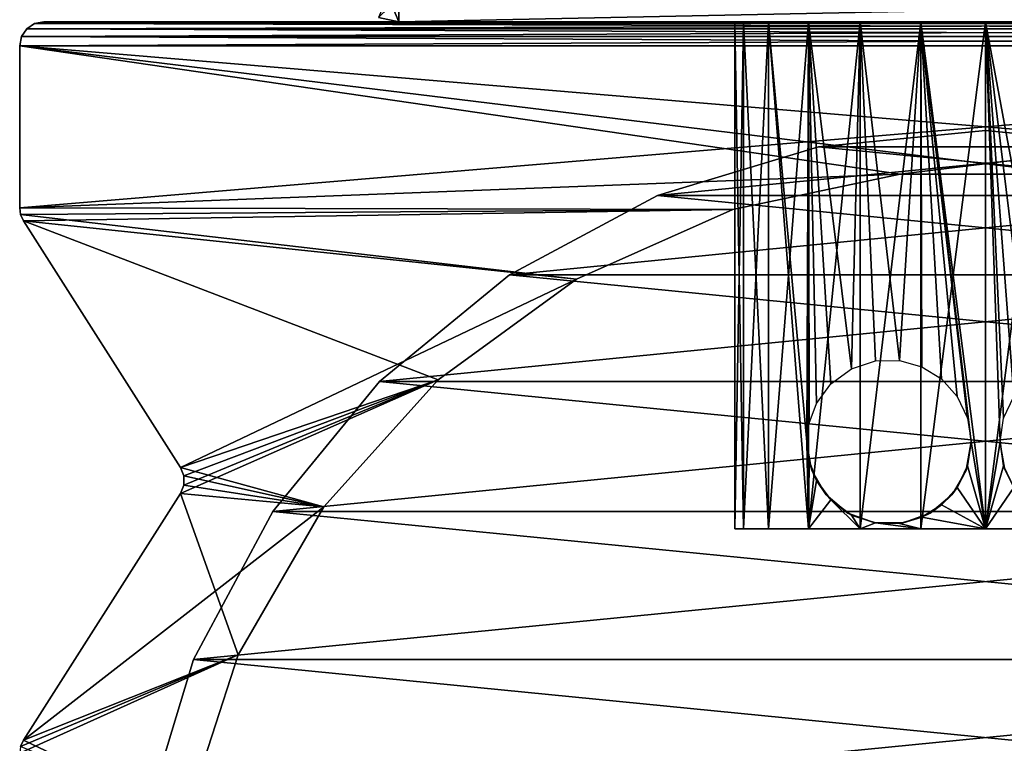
# Model space of a CAD drawing. Header units: millimetres. Extents: x -20 to 20, y 0 to 60.6.
# Tile 2 of 6: x -20 to 0.4, y 25.1 to 40. Entities that reach past the tile are written whole.
import ezdxf

# ---------------------------------------------------------------- set-up
doc = ezdxf.new("R2010")
doc.units = ezdxf.units.MM
doc.header["$LTSCALE"] = 65.185185
for name, color, linetype in [('1', 7, 'CONTINUOUS'), ('10', 7, 'CONTINUOUS'), ('11', 7, 'CONTINUOUS'), ('12', 7, 'CONTINUOUS'), ('2', 7, 'CONTINUOUS'), ('21', 7, 'CONTINUOUS'), ('27', 7, 'CONTINUOUS'), ('28', 7, 'CONTINUOUS'), ('29', 7, 'CONTINUOUS'), ('30', 7, 'CONTINUOUS'), ('31', 7, 'CONTINUOUS'), ('32', 7, 'CONTINUOUS'), ('33', 7, 'CONTINUOUS'), ('34', 7, 'CONTINUOUS'), ('35', 7, 'CONTINUOUS'), ('51', 7, 'CONTINUOUS'), ('63', 7, 'CONTINUOUS'), ('64', 7, 'CONTINUOUS'), ('80', 7, 'CONTINUOUS'), ('9', 7, 'CONTINUOUS')]:
    doc.layers.add(name, color=color, linetype=linetype)

msp = doc.modelspace()

# ---------------------------------------------------------------- linework, layer by layer
at = {"layer": '1', "color": 250, "linetype": 'Continuous', "true_color": 0x1c1c1c}
for points in [[(-19.854, 39.854), (-19.691, 39.962), (19.854, 39.854), (-19.854, 39.854)], [(-19.691, 39.962), (-19.5, 40), (19.691, 39.962), (-19.691, 39.962)], [(19.854, 39.854), (-19.691, 39.962), (19.691, 39.962), (19.854, 39.854)], [(-19.5, 40), (19.5, 40), (19.691, 39.962), (-19.5, 40)], [(-19.962, 39.691), (-19.854, 39.854), (19.962, 39.691), (-19.962, 39.691)], [(19.962, 39.691), (-19.854, 39.854), (19.854, 39.854), (19.962, 39.691)], [(-20, 39.5), (-19.962, 39.691), (20, 39.5), (-20, 39.5)], [(20, 39.5), (-19.962, 39.691), (19.962, 39.691), (20, 39.5)], [(-20, 36.146), (-20, 39.5), (-1.77, 36.845), (-20, 36.146)], [(20, 36.146), (-20, 39.5), (20, 39.5), (20, 36.146)], [(-1.77, 36.845), (-20, 39.5), (1.77, 36.845), (-1.77, 36.845)], [(-20, 39.5), (20, 36.146), (1.77, 36.845), (-20, 39.5)], [(-5.234, 36.109), (-20, 36.146), (-1.77, 36.845), (-5.234, 36.109)], [(-19.98, 36.006), (-20, 36.146), (-5.234, 36.109), (-19.98, 36.006)], [(-8.469, 34.669), (-19.98, 36.006), (-5.234, 36.109), (-8.469, 34.669)], [(-19.922, 35.877), (-19.98, 36.006), (-8.469, 34.669), (-19.922, 35.877)], [(-11.334, 32.587), (-19.922, 35.877), (-8.469, 34.669), (-11.334, 32.587)], [(-16.668, 30.77), (-19.922, 35.877), (-11.334, 32.587), (-16.668, 30.77)], [(-13.703, 29.956), (-16.668, 30.77), (-11.334, 32.587), (-13.703, 29.956)], [(-16.599, 30.595), (-16.668, 30.77), (-13.703, 29.956), (-16.599, 30.595)], [(-16.599, 30.407), (-16.599, 30.595), (-13.703, 29.956), (-16.599, 30.407)], [(-16.668, 30.232), (-16.599, 30.407), (-13.703, 29.956), (-16.668, 30.232)], [(-19.922, 25.125), (-16.668, 30.232), (-15.474, 26.889), (-19.922, 25.125)], [(-15.474, 26.889), (-16.668, 30.232), (-13.703, 29.956), (-15.474, 26.889)], [(-16.568, 23.522), (-19.922, 25.125), (-15.474, 26.889), (-16.568, 23.522)], [(-19.98, 24.996), (-19.922, 25.125), (-16.568, 23.522), (-19.98, 24.996)]]:
    msp.add_3dface(points, dxfattribs=at)
at = {"layer": '10', "color": 250, "linetype": 'Continuous', "true_color": 0x1c1c1c}
for points in [[(-20, 39.5), (-20, 36.146), (-20, 36.146, 768), (-20, 39.5)], [(-20, 39.5), (-20, 36.146, 768), (-20, 39.5, 768), (-20, 39.5)]]:
    msp.add_3dface(points, dxfattribs=at)
at = {"layer": '11', "color": 250, "linetype": 'Continuous', "true_color": 0x1c1c1c}
for points in [[(-19.922, 35.877), (-16.668, 30.77), (-16.668, 30.77, 768), (-19.922, 35.877)], [(-19.922, 35.877), (-16.668, 30.77, 768), (-19.922, 35.877, 768), (-19.922, 35.877)]]:
    msp.add_3dface(points, dxfattribs=at)
at = {"layer": '12', "color": 250, "linetype": 'Continuous', "true_color": 0x1c1c1c}
for points in [[(-16.668, 30.232), (-19.922, 25.125), (-19.922, 25.125, 768), (-16.668, 30.232)], [(-16.668, 30.232), (-19.922, 25.125, 768), (-16.668, 30.232, 768), (-16.668, 30.232)]]:
    msp.add_3dface(points, dxfattribs=at)
at = {"layer": '2', "color": 250, "linetype": 'Continuous', "true_color": 0x1c1c1c}
for points in [[(-19.691, 39.962, 768), (-19.854, 39.854, 768), (19.691, 39.962, 768), (-19.691, 39.962, 768)], [(19.691, 39.962, 768), (-19.854, 39.854, 768), (19.854, 39.854, 768), (19.691, 39.962, 768)], [(19.5, 40, 768), (-19.691, 39.962, 768), (19.691, 39.962, 768), (19.5, 40, 768)], [(-19.5, 40, 768), (-19.691, 39.962, 768), (19.5, 40, 768), (-19.5, 40, 768)], [(-19.854, 39.854, 768), (-19.962, 39.691, 768), (19.854, 39.854, 768), (-19.854, 39.854, 768)], [(19.854, 39.854, 768), (-19.962, 39.691, 768), (19.962, 39.691, 768), (19.854, 39.854, 768)], [(-20, 39.5, 768), (20, 39.5, 768), (19.962, 39.691, 768), (-20, 39.5, 768)], [(-19.962, 39.691, 768), (-20, 39.5, 768), (19.962, 39.691, 768), (-19.962, 39.691, 768)], [(-20, 36.146, 768), (20, 39.5, 768), (-20, 39.5, 768), (-20, 36.146, 768)], [(20, 39.5, 768), (-20, 36.146, 768), (-1.77, 36.845, 768), (20, 39.5, 768)], [(1.77, 36.845, 768), (20, 39.5, 768), (-1.77, 36.845, 768), (1.77, 36.845, 768)], [(-1.77, 36.845, 768), (-20, 36.146, 768), (-5.234, 36.109, 768), (-1.77, 36.845, 768)], [(-20, 36.146, 768), (-19.98, 36.006, 768), (-5.234, 36.109, 768), (-20, 36.146, 768)], [(-19.98, 36.006, 768), (-19.922, 35.877, 768), (-5.234, 36.109, 768), (-19.98, 36.006, 768)], [(-5.234, 36.109, 768), (-19.922, 35.877, 768), (-8.469, 34.669, 768), (-5.234, 36.109, 768)], [(-19.922, 35.877, 768), (-16.668, 30.77, 768), (-8.469, 34.669, 768), (-19.922, 35.877, 768)], [(-8.469, 34.669, 768), (-16.668, 30.77, 768), (-11.334, 32.587, 768), (-8.469, 34.669, 768)], [(-16.668, 30.77, 768), (-16.599, 30.595, 768), (-11.334, 32.587, 768), (-16.668, 30.77, 768)], [(-16.599, 30.407, 768), (-16.668, 30.232, 768), (-11.334, 32.587, 768), (-16.599, 30.407, 768)], [(-11.334, 32.587, 768), (-16.668, 30.232, 768), (-13.703, 29.956, 768), (-11.334, 32.587, 768)], [(-16.599, 30.595, 768), (-16.599, 30.407, 768), (-11.334, 32.587, 768), (-16.599, 30.595, 768)], [(-16.668, 30.232, 768), (-19.922, 25.125, 768), (-13.703, 29.956, 768), (-16.668, 30.232, 768)], [(-13.703, 29.956, 768), (-19.922, 25.125, 768), (-15.474, 26.889, 768), (-13.703, 29.956, 768)], [(-19.98, 24.996, 768), (-20, 24.856, 768), (-15.474, 26.889, 768), (-19.98, 24.996, 768)], [(-15.474, 26.889, 768), (-20, 24.856, 768), (-16.568, 23.522, 768), (-15.474, 26.889, 768)], [(-19.922, 25.125, 768), (-19.98, 24.996, 768), (-15.474, 26.889, 768), (-19.922, 25.125, 768)]]:
    msp.add_3dface(points, dxfattribs=at)
at = {"layer": '21', "color": 250, "linetype": 'Continuous', "true_color": 0x1c1c1c}
for points in [[(-19.691, 39.962), (-19.854, 39.854), (-19.691, 39.962, 768), (-19.691, 39.962)], [(-19.854, 39.854), (-19.854, 39.854, 768), (-19.691, 39.962, 768), (-19.854, 39.854)], [(-19.5, 40), (-19.691, 39.962), (-19.5, 40, 768), (-19.5, 40)], [(-19.691, 39.962), (-19.691, 39.962, 768), (-19.5, 40, 768), (-19.691, 39.962)], [(-19.962, 39.691), (-19.962, 39.691, 768), (-19.854, 39.854, 768), (-19.962, 39.691)], [(-19.854, 39.854), (-19.962, 39.691), (-19.854, 39.854, 768), (-19.854, 39.854)], [(-19.962, 39.691), (-20, 39.5), (-19.962, 39.691, 768), (-19.962, 39.691)], [(-20, 39.5), (-20, 39.5, 768), (-19.962, 39.691, 768), (-20, 39.5)]]:
    msp.add_3dface(points, dxfattribs=at)
at = {"layer": '27', "color": 250, "linetype": 'Continuous', "true_color": 0x1c1c1c}
for points in [[(-5.013, 29.5, 33.657), (-5.19, 29.5, 35), (-5.013, 29.5, 36.343), (-5.013, 29.5, 33.657)], [(-4.495, 29.5, 32.405), (-5.013, 29.5, 33.657), (-4.495, 29.5, 37.595), (-4.495, 29.5, 32.405)], [(-4.495, 29.5, 37.595), (-5.013, 29.5, 33.657), (-5.013, 29.5, 36.343), (-4.495, 29.5, 37.595)], [(-3.67, 29.5, 31.33), (-4.495, 29.5, 32.405), (-3.67, 29.5, 38.67), (-3.67, 29.5, 31.33)], [(-3.67, 29.5, 38.67), (-4.495, 29.5, 32.405), (-4.495, 29.5, 37.595), (-3.67, 29.5, 38.67)], [(-2.595, 29.5, 30.505), (-3.67, 29.5, 31.33), (-2.595, 29.5, 39.495), (-2.595, 29.5, 30.505)], [(-2.595, 29.5, 39.495), (-3.67, 29.5, 31.33), (-3.67, 29.5, 38.67), (-2.595, 29.5, 39.495)], [(-1.343, 29.5, 29.987), (-2.595, 29.5, 30.505), (-1.343, 29.5, 40.013), (-1.343, 29.5, 29.987)], [(-1.343, 29.5, 40.013), (-2.595, 29.5, 30.505), (-2.595, 29.5, 39.495), (-1.343, 29.5, 40.013)], [(0, 29.5, 29.81), (-1.343, 29.5, 29.987), (0, 29.5, 40.19), (0, 29.5, 29.81)], [(0, 29.5, 40.19), (-1.343, 29.5, 29.987), (-1.343, 29.5, 40.013), (0, 29.5, 40.19)], [(1.343, 29.5, 29.987), (0, 29.5, 29.81), (1.343, 29.5, 40.013), (1.343, 29.5, 29.987)], [(1.343, 29.5, 40.013), (0, 29.5, 29.81), (0, 29.5, 40.19), (1.343, 29.5, 40.013)]]:
    msp.add_3dface(points, dxfattribs=at)
at = {"layer": '28', "color": 250, "linetype": 'Continuous', "true_color": 0x1c1c1c}
for points in [[(-5.19, 40, 35), (-5.013, 40, 36.343), (-5.19, 29.5, 35), (-5.19, 40, 35)], [(-5.19, 29.5, 35), (-5.013, 40, 36.343), (-5.013, 29.5, 36.343), (-5.19, 29.5, 35)], [(-4.495, 40, 37.595), (-4.495, 29.5, 37.595), (-5.013, 29.5, 36.343), (-4.495, 40, 37.595)], [(-5.013, 40, 36.343), (-4.495, 40, 37.595), (-5.013, 29.5, 36.343), (-5.013, 40, 36.343)], [(-3.67, 40, 38.67), (-3.67, 29.5, 38.67), (-4.495, 29.5, 37.595), (-3.67, 40, 38.67)], [(-4.495, 40, 37.595), (-3.67, 40, 38.67), (-4.495, 29.5, 37.595), (-4.495, 40, 37.595)], [(-3.67, 40, 38.67), (-2.595, 40, 39.495), (-3.67, 29.5, 38.67), (-3.67, 40, 38.67)], [(-2.595, 40, 39.495), (-2.595, 29.5, 39.495), (-3.67, 29.5, 38.67), (-2.595, 40, 39.495)], [(-1.343, 40, 40.013), (-1.343, 29.5, 40.013), (-2.595, 29.5, 39.495), (-1.343, 40, 40.013)], [(-2.595, 40, 39.495), (-1.343, 40, 40.013), (-2.595, 29.5, 39.495), (-2.595, 40, 39.495)], [(0, 40, 40.19), (0, 29.5, 40.19), (-1.343, 29.5, 40.013), (0, 40, 40.19)], [(-1.343, 40, 40.013), (0, 40, 40.19), (-1.343, 29.5, 40.013), (-1.343, 40, 40.013)], [(0, 40, 40.19), (1.343, 40, 40.013), (0, 29.5, 40.19), (0, 40, 40.19)], [(1.343, 40, 40.013), (1.343, 29.5, 40.013), (0, 29.5, 40.19), (1.343, 40, 40.013)]]:
    msp.add_3dface(points, dxfattribs=at)
at = {"layer": '29', "color": 250, "linetype": 'Continuous', "true_color": 0x1c1c1c}
for points in [[(-5.19, 40, 35), (-5.19, 29.5, 35), (-5.013, 29.5, 33.657), (-5.19, 40, 35)], [(-5.013, 40, 33.657), (-5.19, 40, 35), (-5.013, 29.5, 33.657), (-5.013, 40, 33.657)], [(-4.495, 40, 32.405), (-5.013, 40, 33.657), (-4.495, 29.5, 32.405), (-4.495, 40, 32.405)], [(-5.013, 40, 33.657), (-5.013, 29.5, 33.657), (-4.495, 29.5, 32.405), (-5.013, 40, 33.657)], [(-4.495, 40, 32.405), (-4.495, 29.5, 32.405), (-3.67, 29.5, 31.33), (-4.495, 40, 32.405)], [(-4.495, 40, 32.405), (-3.67, 29.5, 31.33), (-3.7, 31.3, 31.36), (-4.495, 40, 32.405)], [(-3.67, 40, 31.33), (-4.495, 40, 32.405), (-3.7, 31.3, 31.36), (-3.67, 40, 31.33)], [(-3.654, 31.691, 31.315), (-3.67, 40, 31.33), (-3.7, 31.3, 31.36), (-3.654, 31.691, 31.315)], [(-2.595, 40, 30.505), (-3.67, 40, 31.33), (-2.774, 32.813, 30.614), (-2.595, 40, 30.505)], [(-3.501, 32.098, 31.169), (-3.67, 40, 31.33), (-3.654, 31.691, 31.315), (-3.501, 32.098, 31.169)], [(-3.204, 32.5, 30.917), (-3.67, 40, 31.33), (-3.501, 32.098, 31.169), (-3.204, 32.5, 30.917)], [(-2.774, 32.813, 30.614), (-3.67, 40, 31.33), (-3.204, 32.5, 30.917), (-2.774, 32.813, 30.614)], [(-2.281, 32.977, 30.338), (-2.595, 40, 30.505), (-2.774, 32.813, 30.614), (-2.281, 32.977, 30.338)], [(-1.343, 40, 29.987), (-2.595, 40, 30.505), (-1.785, 32.986, 30.127), (-1.343, 40, 29.987)], [(-1.785, 32.986, 30.127), (-2.595, 40, 30.505), (-2.281, 32.977, 30.338), (-1.785, 32.986, 30.127)], [(-1.321, 32.858, 29.981), (-1.343, 40, 29.987), (-1.785, 32.986, 30.127), (-1.321, 32.858, 29.981)], [(-0.911, 32.605, 29.891), (-1.343, 40, 29.987), (-1.321, 32.858, 29.981), (-0.911, 32.605, 29.891)], [(-0.585, 32.241, 29.843), (-1.343, 40, 29.987), (-0.911, 32.605, 29.891), (-0.585, 32.241, 29.843)], [(-0.373, 31.793, 29.823), (-1.343, 40, 29.987), (-0.585, 32.241, 29.843), (-0.373, 31.793, 29.823)], [(-0.3, 31.3, 29.819), (-1.343, 40, 29.987), (-0.373, 31.793, 29.823), (-0.3, 31.3, 29.819)], [(0, 29.5, 29.81), (-1.343, 40, 29.987), (-0.3, 31.3, 29.819), (0, 29.5, 29.81)], [(0, 40, 29.81), (-1.343, 40, 29.987), (0, 29.5, 29.81), (0, 40, 29.81)], [(0.373, 31.793, 29.823), (0, 40, 29.81), (0.3, 31.3, 29.819), (0.373, 31.793, 29.823)], [(0.585, 32.242, 29.843), (0, 40, 29.81), (0.373, 31.793, 29.823), (0.585, 32.242, 29.843)], [(0.911, 32.605, 29.891), (0, 40, 29.81), (0.585, 32.242, 29.843), (0.911, 32.605, 29.891)], [(1.321, 32.858, 29.981), (0, 40, 29.81), (0.911, 32.605, 29.891), (1.321, 32.858, 29.981)], [(0, 40, 29.81), (0, 29.5, 29.81), (0.3, 31.3, 29.819), (0, 40, 29.81)], [(1.343, 40, 29.987), (0, 40, 29.81), (1.321, 32.858, 29.981), (1.343, 40, 29.987)], [(-3.7, 31.3, 31.36), (-3.67, 29.5, 31.33), (-3.654, 30.909, 31.315), (-3.7, 31.3, 31.36)], [(0, 29.5, 29.81), (-0.3, 31.3, 29.819), (-0.373, 30.807, 29.823), (0, 29.5, 29.81)], [(0.3, 31.3, 29.819), (0, 29.5, 29.81), (0.373, 30.807, 29.823), (0.3, 31.3, 29.819)], [(-3.654, 30.909, 31.315), (-3.67, 29.5, 31.33), (-3.501, 30.502, 31.169), (-3.654, 30.909, 31.315)], [(-0.585, 30.358, 29.843), (0, 29.5, 29.81), (-0.373, 30.807, 29.823), (-0.585, 30.358, 29.843)], [(0.373, 30.807, 29.823), (0, 29.5, 29.81), (0.585, 30.358, 29.843), (0.373, 30.807, 29.823)], [(-3.501, 30.502, 31.169), (-3.67, 29.5, 31.33), (-3.204, 30.1, 30.917), (-3.501, 30.502, 31.169)], [(-0.911, 29.995, 29.891), (0, 29.5, 29.81), (-0.585, 30.358, 29.843), (-0.911, 29.995, 29.891)], [(0, 29.5, 29.81), (1.343, 29.5, 29.987), (0.585, 30.358, 29.843), (0, 29.5, 29.81)], [(-3.67, 29.5, 31.33), (-2.595, 29.5, 30.505), (-3.204, 30.1, 30.917), (-3.67, 29.5, 31.33)], [(-3.204, 30.1, 30.917), (-2.595, 29.5, 30.505), (-2.774, 29.787, 30.614), (-3.204, 30.1, 30.917)], [(-1.321, 29.742, 29.981), (0, 29.5, 29.81), (-0.911, 29.995, 29.891), (-1.321, 29.742, 29.981)], [(-2.774, 29.787, 30.614), (-2.595, 29.5, 30.505), (-2.281, 29.623, 30.338), (-2.774, 29.787, 30.614)], [(-2.595, 29.5, 30.505), (-1.343, 29.5, 29.987), (-2.281, 29.623, 30.338), (-2.595, 29.5, 30.505)], [(-2.281, 29.623, 30.338), (-1.343, 29.5, 29.987), (-1.785, 29.614, 30.127), (-2.281, 29.623, 30.338)], [(-1.785, 29.614, 30.127), (-1.343, 29.5, 29.987), (-1.321, 29.742, 29.981), (-1.785, 29.614, 30.127)], [(-1.343, 29.5, 29.987), (0, 29.5, 29.81), (-1.321, 29.742, 29.981), (-1.343, 29.5, 29.987)]]:
    msp.add_3dface(points, dxfattribs=at)
at = {"layer": '30', "color": 250, "linetype": 'Continuous', "true_color": 0x1c1c1c}
for points in [[(-3.7, 31.3, 31.36), (-3.654, 30.909, 31.315), (-3.7, 31.3, 22), (-3.7, 31.3, 31.36)], [(-3.7, 31.3, 22), (-3.654, 30.909, 31.315), (-3.597, 30.719, 22), (-3.7, 31.3, 22)], [(-0.373, 30.807, 29.823), (-0.3, 31.3, 29.819), (-0.403, 30.719, 22), (-0.373, 30.807, 29.823)], [(-0.403, 30.719, 22), (-0.3, 31.3, 29.819), (-0.3, 31.3, 22), (-0.403, 30.719, 22)], [(-3.654, 30.909, 31.315), (-3.501, 30.502, 31.169), (-3.597, 30.719, 22), (-3.654, 30.909, 31.315)], [(-0.585, 30.358, 29.843), (-0.373, 30.807, 29.823), (-0.403, 30.719, 22), (-0.585, 30.358, 29.843)], [(-3.597, 30.719, 22), (-3.501, 30.502, 31.169), (-3.302, 30.207, 22), (-3.597, 30.719, 22)], [(-0.698, 30.207, 22), (-0.585, 30.358, 29.843), (-0.403, 30.719, 22), (-0.698, 30.207, 22)], [(-3.501, 30.502, 31.169), (-3.204, 30.1, 30.917), (-3.302, 30.207, 22), (-3.501, 30.502, 31.169)], [(-3.302, 30.207, 22), (-3.204, 30.1, 30.917), (-2.85, 29.828, 22), (-3.302, 30.207, 22)], [(-1.15, 29.828, 22), (-0.911, 29.995, 29.891), (-0.698, 30.207, 22), (-1.15, 29.828, 22)], [(-0.911, 29.995, 29.891), (-0.585, 30.358, 29.843), (-0.698, 30.207, 22), (-0.911, 29.995, 29.891)], [(-3.204, 30.1, 30.917), (-2.774, 29.787, 30.614), (-2.85, 29.828, 22), (-3.204, 30.1, 30.917)], [(-1.321, 29.742, 29.981), (-0.911, 29.995, 29.891), (-1.15, 29.828, 22), (-1.321, 29.742, 29.981)], [(-2.85, 29.828, 22), (-2.774, 29.787, 30.614), (-2.295, 29.626, 22), (-2.85, 29.828, 22)], [(-2.774, 29.787, 30.614), (-2.281, 29.623, 30.338), (-2.295, 29.626, 22), (-2.774, 29.787, 30.614)], [(-1.705, 29.626, 22), (-1.321, 29.742, 29.981), (-1.15, 29.828, 22), (-1.705, 29.626, 22)], [(-2.281, 29.623, 30.338), (-1.785, 29.614, 30.127), (-2.295, 29.626, 22), (-2.281, 29.623, 30.338)], [(-2.295, 29.626, 22), (-1.785, 29.614, 30.127), (-1.705, 29.626, 22), (-2.295, 29.626, 22)], [(-1.785, 29.614, 30.127), (-1.321, 29.742, 29.981), (-1.705, 29.626, 22), (-1.785, 29.614, 30.127)]]:
    msp.add_3dface(points, dxfattribs=at)
at = {"layer": '31', "color": 250, "linetype": 'Continuous', "true_color": 0x1c1c1c}
for points in [[(0.3, 31.3, 29.819), (0.373, 30.807, 29.823), (0.3, 31.3, 22), (0.3, 31.3, 29.819)], [(0.3, 31.3, 22), (0.373, 30.807, 29.823), (0.403, 30.719, 22), (0.3, 31.3, 22)], [(0.373, 30.807, 29.823), (0.585, 30.358, 29.843), (0.403, 30.719, 22), (0.373, 30.807, 29.823)]]:
    msp.add_3dface(points, dxfattribs=at)
at = {"layer": '32', "color": 3, "linetype": 'Continuous'}
for points in [[(0, 37.75, 768), (-3.463, 37.409, 768), (3.463, 37.409, 768), (0, 37.75, 768)], [(-3.463, 37.409, 768), (-6.793, 36.399, 768), (3.463, 37.409, 768), (-3.463, 37.409, 768)], [(3.463, 37.409, 768), (-6.793, 36.399, 768), (6.793, 36.399, 768), (3.463, 37.409, 768)], [(6.793, 36.399, 768), (-9.861, 34.759, 768), (9.861, 34.759, 768), (6.793, 36.399, 768)], [(-6.793, 36.399, 768), (-9.861, 34.759, 768), (6.793, 36.399, 768), (-6.793, 36.399, 768)], [(9.861, 34.759, 768), (-12.551, 32.551, 768), (12.551, 32.551, 768), (9.861, 34.759, 768)], [(-9.861, 34.759, 768), (-12.551, 32.551, 768), (9.861, 34.759, 768), (-9.861, 34.759, 768)], [(12.551, 32.551, 768), (-14.759, 29.861, 768), (14.759, 29.861, 768), (12.551, 32.551, 768)], [(-12.551, 32.551, 768), (-14.759, 29.861, 768), (12.551, 32.551, 768), (-12.551, 32.551, 768)], [(14.759, 29.861, 768), (-16.399, 26.793, 768), (16.399, 26.793, 768), (14.759, 29.861, 768)], [(-14.759, 29.861, 768), (-16.399, 26.793, 768), (14.759, 29.861, 768), (-14.759, 29.861, 768)], [(16.399, 26.793, 768), (-17.409, 23.463, 768), (17.409, 23.463, 768), (16.399, 26.793, 768)], [(-16.399, 26.793, 768), (-17.409, 23.463, 768), (16.399, 26.793, 768), (-16.399, 26.793, 768)]]:
    msp.add_3dface(points, dxfattribs=at)
at = {"layer": '33', "color": 3, "linetype": 'Continuous'}
for points in [[(0, 37.75), (3.463, 37.409), (-3.463, 37.409), (0, 37.75)], [(-3.463, 37.409), (6.793, 36.399), (-6.793, 36.399), (-3.463, 37.409)], [(3.463, 37.409), (6.793, 36.399), (-3.463, 37.409), (3.463, 37.409)], [(-6.793, 36.399), (9.861, 34.759), (-9.861, 34.759), (-6.793, 36.399)], [(6.793, 36.399), (9.861, 34.759), (-6.793, 36.399), (6.793, 36.399)], [(-9.861, 34.759), (12.551, 32.551), (-12.551, 32.551), (-9.861, 34.759)], [(9.861, 34.759), (12.551, 32.551), (-9.861, 34.759), (9.861, 34.759)], [(-12.551, 32.551), (14.759, 29.861), (-14.759, 29.861), (-12.551, 32.551)], [(12.551, 32.551), (14.759, 29.861), (-12.551, 32.551), (12.551, 32.551)], [(-14.759, 29.861), (16.399, 26.793), (-16.399, 26.793), (-14.759, 29.861)], [(14.759, 29.861), (16.399, 26.793), (-14.759, 29.861), (14.759, 29.861)], [(-16.399, 26.793), (17.409, 23.463), (-17.409, 23.463), (-16.399, 26.793)], [(16.399, 26.793), (17.409, 23.463), (-16.399, 26.793), (16.399, 26.793)]]:
    msp.add_3dface(points, dxfattribs=at)
at = {"layer": '34', "color": 7, "linetype": 'Continuous', "true_color": 0xf5f5f5}
for points in [[(-12.571, 40.084, 688), (-12.15, 40.5, 688), (-12.15, 40, 688), (-12.571, 40.084, 688)], [(-12.15, 40, 688), (12.15, 40.5, 688), (12.15, 40, 688), (-12.15, 40, 688)], [(-12.15, 40.5, 688), (12.15, 40.5, 688), (-12.15, 40, 688), (-12.15, 40.5, 688)]]:
    msp.add_3dface(points, dxfattribs=at)
at = {"layer": '35', "color": 7, "linetype": 'Continuous', "true_color": 0xf5f5f5}
for points in [[(-12.15, 40, 718), (-12.38, 40.546, 718), (-12.571, 40.084, 718), (-12.15, 40, 718)], [(-12.15, 40.5, 718), (-12.38, 40.546, 718), (-12.15, 40, 718), (-12.15, 40.5, 718)], [(12.15, 40, 718), (-12.15, 40.5, 718), (-12.15, 40, 718), (12.15, 40, 718)], [(12.15, 40.5, 718), (-12.15, 40.5, 718), (12.15, 40, 718), (12.15, 40.5, 718)]]:
    msp.add_3dface(points, dxfattribs=at)
at = {"layer": '51', "color": 7, "linetype": 'Continuous', "true_color": 0xf5f5f5}
for points in [[(-12.571, 40.084, 688), (-12.15, 40, 688), (-12.571, 40.084, 718), (-12.571, 40.084, 688)], [(-12.15, 40, 688), (-12.15, 40, 718), (-12.571, 40.084, 718), (-12.15, 40, 688)]]:
    msp.add_3dface(points, dxfattribs=at)
at = {"layer": '63', "color": 7, "linetype": 'Continuous', "true_color": 0xe0f2ff}
for points in [[(-12.571, 40.084, 50), (-12.15, 40.5, 50), (-12.15, 40, 50), (-12.571, 40.084, 50)], [(-12.15, 40, 50), (12.15, 40.5, 50), (12.15, 40, 50), (-12.15, 40, 50)], [(-12.15, 40.5, 50), (12.15, 40.5, 50), (-12.15, 40, 50), (-12.15, 40.5, 50)]]:
    msp.add_3dface(points, dxfattribs=at)
at = {"layer": '64', "color": 7, "linetype": 'Continuous', "true_color": 0xe0f2ff}
for points in [[(-12.15, 40, 80), (-12.38, 40.546, 80), (-12.571, 40.084, 80), (-12.15, 40, 80)], [(-12.15, 40.5, 80), (-12.38, 40.546, 80), (-12.15, 40, 80), (-12.15, 40.5, 80)], [(12.15, 40.5, 80), (-12.15, 40.5, 80), (12.15, 40, 80), (12.15, 40.5, 80)], [(12.15, 40, 80), (-12.15, 40.5, 80), (-12.15, 40, 80), (12.15, 40, 80)]]:
    msp.add_3dface(points, dxfattribs=at)
at = {"layer": '80', "color": 7, "linetype": 'Continuous', "true_color": 0xe0f2ff}
for points in [[(-12.571, 40.084, 50), (-12.15, 40, 50), (-12.571, 40.084, 80), (-12.571, 40.084, 50)], [(-12.15, 40, 50), (-12.15, 40, 80), (-12.571, 40.084, 80), (-12.15, 40, 50)]]:
    msp.add_3dface(points, dxfattribs=at)
at = {"layer": '9', "color": 250, "linetype": 'Continuous', "true_color": 0x1c1c1c}
for points in [[(-8.5, 40, 65.95), (-19.5, 40, 768), (8.5, 40, 65.95), (-8.5, 40, 65.95)], [(-8.864, 40, 65.878), (-19.5, 40, 768), (-8.5, 40, 65.95), (-8.864, 40, 65.878)], [(-9.172, 40, 65.672), (-19.5, 40, 768), (-8.864, 40, 65.878), (-9.172, 40, 65.672)], [(-9.378, 40, 65.364), (-19.5, 40, 768), (-9.172, 40, 65.672), (-9.378, 40, 65.364)], [(-9.45, 40, 65), (-19.5, 40, 768), (-9.378, 40, 65.364), (-9.45, 40, 65)], [(9.172, 40, 703.672), (-19.5, 40, 768), (9.378, 40, 703.364), (9.172, 40, 703.672)], [(8.864, 40, 703.878), (-19.5, 40, 768), (9.172, 40, 703.672), (8.864, 40, 703.878)], [(8.5, 40, 703.95), (-19.5, 40, 768), (8.864, 40, 703.878), (8.5, 40, 703.95)], [(-8.5, 40, 703.95), (-19.5, 40, 768), (8.5, 40, 703.95), (-8.5, 40, 703.95)], [(-8.864, 40, 703.878), (-19.5, 40, 768), (-8.5, 40, 703.95), (-8.864, 40, 703.878)], [(-9.172, 40, 703.672), (-19.5, 40, 768), (-8.864, 40, 703.878), (-9.172, 40, 703.672)], [(-9.378, 40, 703.364), (-19.5, 40, 768), (-9.172, 40, 703.672), (-9.378, 40, 703.364)], [(-19.5, 40, 768), (-9.45, 40, 703), (8.5, 40, 65.95), (-19.5, 40, 768)], [(-9.45, 40, 703), (-19.5, 40, 768), (-9.378, 40, 703.364), (-9.45, 40, 703)], [(-19.5, 40, 768), (19.5, 40, 768), (9.378, 40, 703.364), (-19.5, 40, 768)], [(19.5, 40), (-19.5, 40), (-4.495, 40, 32.405), (19.5, 40)], [(-19.5, 40), (-19.5, 40, 768), (-9.45, 40, 65), (-19.5, 40)], [(-4.495, 40, 32.405), (-19.5, 40), (-5.013, 40, 33.657), (-4.495, 40, 32.405)], [(-5.013, 40, 33.657), (-19.5, 40), (-9.45, 40, 65), (-5.013, 40, 33.657)], [(-9.45, 40, 703), (-9.378, 40, 702.636), (8.5, 40, 65.95), (-9.45, 40, 703)], [(-5.19, 40, 35), (-5.013, 40, 33.657), (-9.45, 40, 65), (-5.19, 40, 35)], [(-5.013, 40, 36.343), (-5.19, 40, 35), (-9.45, 40, 65), (-5.013, 40, 36.343)], [(-9.378, 40, 64.636), (-4.495, 40, 37.595), (-9.45, 40, 65), (-9.378, 40, 64.636)], [(-4.495, 40, 37.595), (-5.013, 40, 36.343), (-9.45, 40, 65), (-4.495, 40, 37.595)], [(-9.378, 40, 702.636), (-9.172, 40, 702.328), (8.5, 40, 65.95), (-9.378, 40, 702.636)], [(-9.172, 40, 64.328), (0, 40, 40.19), (-9.378, 40, 64.636), (-9.172, 40, 64.328)], [(0, 40, 40.19), (-1.343, 40, 40.013), (-9.378, 40, 64.636), (0, 40, 40.19)], [(-1.343, 40, 40.013), (-2.595, 40, 39.495), (-9.378, 40, 64.636), (-1.343, 40, 40.013)], [(-2.595, 40, 39.495), (-3.67, 40, 38.67), (-9.378, 40, 64.636), (-2.595, 40, 39.495)], [(-3.67, 40, 38.67), (-4.495, 40, 37.595), (-9.378, 40, 64.636), (-3.67, 40, 38.67)], [(-9.172, 40, 702.328), (-8.864, 40, 702.122), (8.5, 40, 65.95), (-9.172, 40, 702.328)], [(-8.864, 40, 64.122), (0, 40, 40.19), (-9.172, 40, 64.328), (-8.864, 40, 64.122)], [(-8.864, 40, 702.122), (-8.5, 40, 702.05), (8.5, 40, 65.95), (-8.864, 40, 702.122)], [(-8.5, 40, 64.05), (0, 40, 40.19), (-8.864, 40, 64.122), (-8.5, 40, 64.05)], [(-8.136, 40, 703.878), (-8.5, 40, 703.95), (8.136, 40, 703.878), (-8.136, 40, 703.878)], [(8.136, 40, 703.878), (-8.5, 40, 703.95), (8.5, 40, 703.95), (8.136, 40, 703.878)], [(9.378, 40, 65.364), (-8.5, 40, 702.05), (9.45, 40, 65), (9.378, 40, 65.364)], [(9.172, 40, 65.672), (-8.5, 40, 702.05), (9.378, 40, 65.364), (9.172, 40, 65.672)], [(8.136, 40, 65.878), (-8.5, 40, 65.95), (8.5, 40, 65.95), (8.136, 40, 65.878)], [(-8.136, 40, 65.878), (-8.5, 40, 65.95), (8.136, 40, 65.878), (-8.136, 40, 65.878)], [(-8.5, 40, 64.05), (-8.136, 40, 64.122), (8.5, 40, 64.05), (-8.5, 40, 64.05)], [(8.864, 40, 65.878), (-8.5, 40, 702.05), (9.172, 40, 65.672), (8.864, 40, 65.878)], [(8.5, 40, 65.95), (-8.5, 40, 702.05), (8.864, 40, 65.878), (8.5, 40, 65.95)], [(-8.5, 40, 702.05), (-8.136, 40, 702.122), (8.5, 40, 702.05), (-8.5, 40, 702.05)], [(4.495, 40, 37.595), (-8.5, 40, 64.05), (8.5, 40, 64.05), (4.495, 40, 37.595)], [(4.495, 40, 37.595), (3.67, 40, 38.67), (-8.5, 40, 64.05), (4.495, 40, 37.595)], [(3.67, 40, 38.67), (2.595, 40, 39.495), (-8.5, 40, 64.05), (3.67, 40, 38.67)], [(2.595, 40, 39.495), (1.343, 40, 40.013), (-8.5, 40, 64.05), (2.595, 40, 39.495)], [(1.343, 40, 40.013), (0, 40, 40.19), (-8.5, 40, 64.05), (1.343, 40, 40.013)], [(-8.5, 40, 702.05), (19.5, 40), (9.45, 40, 65), (-8.5, 40, 702.05)], [(19.5, 40), (-8.5, 40, 702.05), (8.5, 40, 702.05), (19.5, 40)], [(-8.136, 40, 702.122), (-7.828, 40, 702.328), (8.136, 40, 702.122), (-8.136, 40, 702.122)], [(-7.828, 40, 703.672), (-8.136, 40, 703.878), (7.828, 40, 703.672), (-7.828, 40, 703.672)], [(7.828, 40, 703.672), (-8.136, 40, 703.878), (8.136, 40, 703.878), (7.828, 40, 703.672)], [(8.5, 40, 64.05), (-8.136, 40, 64.122), (8.136, 40, 64.122), (8.5, 40, 64.05)], [(-8.136, 40, 64.122), (-7.828, 40, 64.328), (8.136, 40, 64.122), (-8.136, 40, 64.122)], [(7.828, 40, 65.672), (-8.136, 40, 65.878), (8.136, 40, 65.878), (7.828, 40, 65.672)], [(-7.828, 40, 65.672), (-8.136, 40, 65.878), (7.828, 40, 65.672), (-7.828, 40, 65.672)], [(8.5, 40, 702.05), (-8.136, 40, 702.122), (8.136, 40, 702.122), (8.5, 40, 702.05)], [(7.622, 40, 703.364), (-7.828, 40, 703.672), (7.828, 40, 703.672), (7.622, 40, 703.364)], [(-7.828, 40, 702.328), (-7.622, 40, 702.636), (7.828, 40, 702.328), (-7.828, 40, 702.328)], [(-7.622, 40, 703.364), (-7.828, 40, 703.672), (7.622, 40, 703.364), (-7.622, 40, 703.364)], [(8.136, 40, 64.122), (-7.828, 40, 64.328), (7.828, 40, 64.328), (8.136, 40, 64.122)], [(-7.828, 40, 64.328), (-7.622, 40, 64.636), (7.828, 40, 64.328), (-7.828, 40, 64.328)], [(7.622, 40, 65.364), (-7.828, 40, 65.672), (7.828, 40, 65.672), (7.622, 40, 65.364)], [(-7.622, 40, 65.364), (-7.828, 40, 65.672), (7.622, 40, 65.364), (-7.622, 40, 65.364)], [(8.136, 40, 702.122), (-7.828, 40, 702.328), (7.828, 40, 702.328), (8.136, 40, 702.122)], [(-7.55, 40, 703), (-7.622, 40, 703.364), (7.55, 40, 703), (-7.55, 40, 703)], [(7.55, 40, 703), (-7.622, 40, 703.364), (7.622, 40, 703.364), (7.55, 40, 703)], [(-7.622, 40, 702.636), (-7.55, 40, 703), (7.622, 40, 702.636), (-7.622, 40, 702.636)], [(7.828, 40, 702.328), (-7.622, 40, 702.636), (7.622, 40, 702.636), (7.828, 40, 702.328)], [(7.828, 40, 64.328), (-7.622, 40, 64.636), (7.622, 40, 64.636), (7.828, 40, 64.328)], [(-7.622, 40, 64.636), (-7.55, 40, 65), (7.622, 40, 64.636), (-7.622, 40, 64.636)], [(7.55, 40, 65), (-7.622, 40, 65.364), (7.622, 40, 65.364), (7.55, 40, 65)], [(-7.55, 40, 65), (-7.622, 40, 65.364), (7.55, 40, 65), (-7.55, 40, 65)], [(7.622, 40, 702.636), (-7.55, 40, 703), (7.55, 40, 703), (7.622, 40, 702.636)], [(7.622, 40, 64.636), (-7.55, 40, 65), (7.55, 40, 65), (7.622, 40, 64.636)], [(-3.67, 40, 31.33), (19.5, 40), (-4.495, 40, 32.405), (-3.67, 40, 31.33)], [(-2.595, 40, 30.505), (19.5, 40), (-3.67, 40, 31.33), (-2.595, 40, 30.505)], [(-1.343, 40, 29.987), (19.5, 40), (-2.595, 40, 30.505), (-1.343, 40, 29.987)], [(0, 40, 29.81), (19.5, 40), (-1.343, 40, 29.987), (0, 40, 29.81)], [(1.343, 40, 29.987), (19.5, 40), (0, 40, 29.81), (1.343, 40, 29.987)]]:
    msp.add_3dface(points, dxfattribs=at)

doc.saveas('drawing.dxf')
